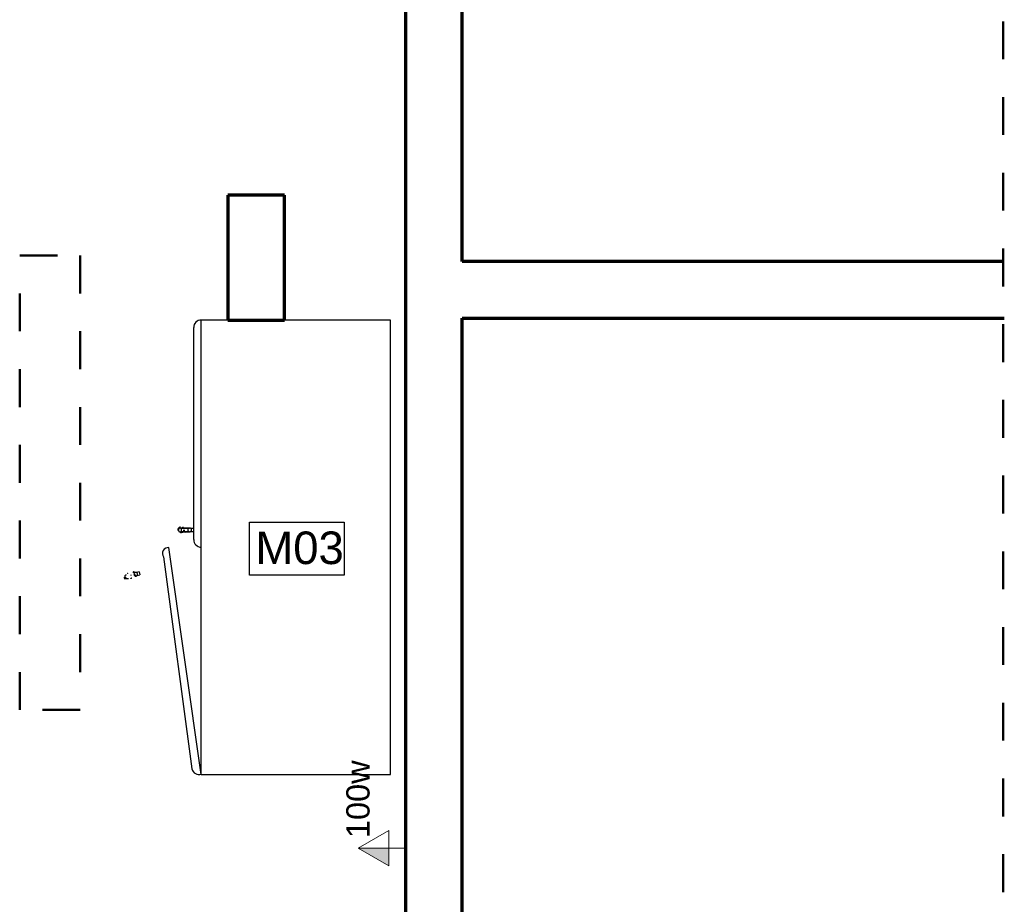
# Model space of a CAD drawing. Header units: metres. Extents: x -32 to 570, y -81 to 66.
# Tile 17 of 27: x 0.21 to 2.82, y -6.92 to -4.58. Entities that reach past the tile are written whole.
import ezdxf

# ---------------------------------------------------------------- set-up
doc = ezdxf.new("R2010")
doc.units = ezdxf.units.M
doc.linetypes.add('_Traço Ponto', pattern=[0.015, 0.01, -0.0025, 0, -0.0025])
for name, color, linetype, lineweight in [('A-ANNO-NOTE', 131, 'Continuous', 9), ('A-DETL', 90, 'Continuous', 25), ('A-WALL', 113, 'Continuous', 25), ('G-ANNO-TEXT', 231, 'Continuous', 9), ('Q-CASE', 31, 'Continuous', 25)]:
    doc.layers.add(name, color=color, linetype=linetype, lineweight=lineweight)
doc.styles.add('Arial_1', font='arial.ttf', dxfattribs={"height": 0.061471})
doc.styles.add('Arial_6', font='arial.ttf', dxfattribs={"height": 0.086059})

# ---------------------------------------------------------------- blocks, each defined once
blk = doc.blocks.new('FP_3-PLANTA BAIXA LAYOUT')
at = {"layer": 'Q-CASE'}
for p, q in [((-0.03, 0.1698), (-0.028, 0.162)), ((-0.0202, 0.1641), (-0.0222, 0.1714))]:
    blk.add_line(p, q, dxfattribs=at)
blk = doc.blocks.new('FP_4-PLANTA BAIXA LAYOUT')
at = {"layer": 'Q-CASE', "color": 9}
for p, q in [((-0.0393, 0.1943), (-0.0392, 0.1944)), ((-0.0393, 0.1941), (-0.0393, 0.1943)), ((-0.0393, 0.194), (-0.0393, 0.1941)), ((-0.0393, 0.1939), (-0.0393, 0.194)), ((-0.0393, 0.1938), (-0.0393, 0.1939)), ((-0.0393, 0.1937), (-0.0393, 0.1938)), ((-0.0393, 0.1935), (-0.0393, 0.1937)), ((-0.0393, 0.1934), (-0.0393, 0.1935)), ((-0.0393, 0.1933), (-0.0393, 0.1934)), ((-0.0393, 0.1932), (-0.0393, 0.1933)), ((-0.0393, 0.1931), (-0.0393, 0.1932)), ((-0.0393, 0.1929), (-0.0393, 0.1931)), ((-0.0393, 0.1928), (-0.0393, 0.1929)), ((-0.0393, 0.1927), (-0.0393, 0.1928)), ((-0.0393, 0.1926), (-0.0393, 0.1927)), ((-0.0392, 0.1925), (-0.0393, 0.1926)), ((-0.0391, 0.2012), (-0.0392, 0.2011)), ((-0.0392, 0.195), (-0.0391, 0.1951)), ((-0.0392, 0.1948), (-0.0392, 0.195)), ((-0.0392, 0.1947), (-0.0392, 0.1948)), ((-0.0392, 0.1946), (-0.0392, 0.1947)), ((-0.0392, 0.1945), (-0.0392, 0.1946)), ((-0.0392, 0.1944), (-0.0392, 0.1945)), ((-0.0392, 0.1923), (-0.0392, 0.1925)), ((-0.0392, 0.1922), (-0.0392, 0.1923)), ((-0.0392, 0.1921), (-0.0392, 0.1922)), ((-0.0392, 0.192), (-0.0392, 0.1921)), ((-0.039, 0.2013), (-0.0391, 0.2012)), ((-0.0391, 0.1954), (-0.039, 0.1955)), ((-0.0391, 0.1953), (-0.0391, 0.1954)), ((-0.0391, 0.1952), (-0.0391, 0.1953)), ((-0.0391, 0.1951), (-0.0391, 0.1952)), ((-0.0389, 0.2015), (-0.039, 0.2014)), ((-0.039, 0.2014), (-0.039, 0.2013)), ((-0.039, 0.1958), (-0.0389, 0.1959)), ((-0.039, 0.1957), (-0.039, 0.1958)), ((-0.039, 0.1955), (-0.039, 0.1957)), ((-0.0388, 0.2016), (-0.0389, 0.2015)), ((-0.0389, 0.196), (-0.0388, 0.1961)), ((-0.0389, 0.1959), (-0.0389, 0.196)), ((-0.0387, 0.2017), (-0.0388, 0.2016)), ((-0.0388, 0.2016), (-0.0388, 0.2016)), ((-0.0388, 0.1963), (-0.0387, 0.1964)), ((-0.0388, 0.1962), (-0.0388, 0.1963)), ((-0.0388, 0.1961), (-0.0388, 0.1962)), ((-0.0386, 0.2018), (-0.0387, 0.2017)), ((-0.0387, 0.1966), (-0.0386, 0.1967)), ((-0.0387, 0.1964), (-0.0387, 0.1966)), ((-0.0385, 0.2019), (-0.0386, 0.2018)), ((-0.0386, 0.1968), (-0.0385, 0.1969)), ((-0.0386, 0.1967), (-0.0386, 0.1968)), ((-0.0384, 0.2021), (-0.0385, 0.202)), ((-0.0385, 0.202), (-0.0385, 0.2019)), ((-0.0385, 0.197), (-0.0384, 0.1971)), ((-0.0385, 0.1969), (-0.0385, 0.197)), ((-0.0383, 0.2021), (-0.0384, 0.2021)), ((-0.0384, 0.1972), (-0.0383, 0.1973)), ((-0.0384, 0.1971), (-0.0384, 0.1972)), ((-0.0382, 0.2022), (-0.0383, 0.2021)), ((-0.0383, 0.1973), (-0.0382, 0.1974)), ((-0.0381, 0.2023), (-0.0382, 0.2022)), ((-0.0382, 0.1975), (-0.0381, 0.1976)), ((-0.0382, 0.1974), (-0.0382, 0.1975)), ((-0.038, 0.2025), (-0.0381, 0.2024)), ((-0.0381, 0.2024), (-0.0381, 0.2023)), ((-0.0381, 0.1977), (-0.038, 0.1978)), ((-0.0381, 0.1976), (-0.0381, 0.1977)), ((-0.0379, 0.2025), (-0.038, 0.2025)), ((-0.038, 0.1978), (-0.0379, 0.1979)), ((-0.0378, 0.2026), (-0.0379, 0.2025)), ((-0.0379, 0.198), (-0.0378, 0.1981)), ((-0.0379, 0.1979), (-0.0379, 0.198)), ((-0.0377, 0.2027), (-0.0378, 0.2026)), ((-0.0378, 0.1981), (-0.0377, 0.1982)), ((-0.0376, 0.2027), (-0.0377, 0.2027)), ((-0.0377, 0.1982), (-0.0376, 0.1983)), ((-0.0377, 0.1863), (-0.0376, 0.1862)), ((-0.0375, 0.2029), (-0.0376, 0.2028)), ((-0.0376, 0.2028), (-0.0376, 0.2027)), ((-0.0376, 0.1984), (-0.0375, 0.1985)), ((-0.0376, 0.1983), (-0.0376, 0.1984)), ((-0.0376, 0.1862), (-0.0376, 0.1861)), ((-0.0376, 0.1861), (-0.0376, 0.186)), ((-0.0376, 0.186), (-0.0375, 0.1859)), ((-0.0374, 0.203), (-0.0375, 0.2029)), ((-0.0375, 0.1985), (-0.0374, 0.1986)), ((-0.0375, 0.1859), (-0.0375, 0.1857)), ((-0.0375, 0.1857), (-0.0375, 0.1856)), ((-0.0375, 0.1856), (-0.0374, 0.1855)), ((-0.0373, 0.203), (-0.0374, 0.203)), ((-0.0374, 0.1986), (-0.0373, 0.1987)), ((-0.0374, 0.1855), (-0.0374, 0.1854)), ((-0.0374, 0.1854), (-0.0373, 0.1853)), ((-0.0372, 0.2031), (-0.0373, 0.203)), ((-0.0373, 0.1987), (-0.0372, 0.1988)), ((-0.0373, 0.1987), (-0.0373, 0.1987)), ((-0.0373, 0.1853), (-0.0373, 0.1852)), ((-0.0373, 0.1852), (-0.0372, 0.1851)), ((-0.0371, 0.2031), (-0.0372, 0.2031)), ((-0.0372, 0.1988), (-0.0371, 0.1989)), ((-0.0372, 0.1851), (-0.0372, 0.1849)), ((-0.0372, 0.1849), (-0.0371, 0.1848)), ((-0.037, 0.2032), (-0.0371, 0.2031)), ((-0.0371, 0.1989), (-0.037, 0.199)), ((-0.0371, 0.1848), (-0.0371, 0.1847)), ((-0.0371, 0.1847), (-0.037, 0.1846)), ((-0.0369, 0.2033), (-0.037, 0.2032)), ((-0.037, 0.199), (-0.0369, 0.1991)), ((-0.037, 0.1846), (-0.0369, 0.1845)), ((-0.0368, 0.2033), (-0.0369, 0.2033)), ((-0.0369, 0.1991), (-0.0369, 0.1992)), ((-0.0369, 0.1992), (-0.0368, 0.1992)), ((-0.0369, 0.1845), (-0.0369, 0.1844)), ((-0.0369, 0.1844), (-0.0368, 0.1843)), ((-0.0367, 0.2034), (-0.0368, 0.2033)), ((-0.0368, 0.1992), (-0.0367, 0.1993)), ((-0.0368, 0.1843), (-0.0368, 0.1842)), ((-0.0368, 0.1842), (-0.0367, 0.1841)), ((-0.0366, 0.2034), (-0.0367, 0.2034)), ((-0.0367, 0.1993), (-0.0366, 0.1994)), ((-0.0367, 0.1841), (-0.0366, 0.184)), ((-0.0365, 0.2035), (-0.0366, 0.2034)), ((-0.0366, 0.1994), (-0.0365, 0.1995)), ((-0.0366, 0.184), (-0.0366, 0.1839)), ((-0.0366, 0.1839), (-0.0365, 0.1838)), ((-0.0364, 0.2035), (-0.0365, 0.2035)), ((-0.0365, 0.1995), (-0.0364, 0.1996)), ((-0.0365, 0.1838), (-0.0364, 0.1837)), ((-0.0363, 0.2036), (-0.0364, 0.2035)), ((-0.0364, 0.1996), (-0.0363, 0.1996)), ((-0.0362, 0.2036), (-0.0363, 0.2036)), ((-0.0363, 0.1996), (-0.0362, 0.1997)), ((-0.0361, 0.2037), (-0.0362, 0.2036)), ((-0.0362, 0.1997), (-0.0361, 0.1998)), ((-0.036, 0.2037), (-0.0361, 0.2037)), ((-0.0361, 0.1998), (-0.036, 0.1999)), ((-0.0361, 0.1998), (-0.0361, 0.1998)), ((-0.0359, 0.2038), (-0.036, 0.2037)), ((-0.036, 0.1999), (-0.0359, 0.2)), ((-0.0358, 0.2038), (-0.0359, 0.2038)), ((-0.0359, 0.2), (-0.0358, 0.2)), ((-0.0357, 0.2039), (-0.0358, 0.2038)), ((-0.0358, 0.2), (-0.0357, 0.2001)), ((-0.0356, 0.2039), (-0.0357, 0.2039)), ((-0.0357, 0.2001), (-0.0356, 0.2002)), ((-0.0355, 0.2039), (-0.0356, 0.2039)), ((-0.0356, 0.2002), (-0.0355, 0.2002)), ((-0.0354, 0.204), (-0.0355, 0.2039)), ((-0.0355, 0.2002), (-0.0354, 0.2003)), ((-0.0353, 0.204), (-0.0354, 0.204)), ((-0.0354, 0.2003), (-0.0353, 0.2003)), ((-0.0351, 0.204), (-0.0353, 0.204)), ((-0.0353, 0.2003), (-0.0352, 0.2004)), ((-0.0352, 0.2004), (-0.0351, 0.2004)), ((-0.035, 0.2041), (-0.0351, 0.204)), ((-0.0351, 0.2004), (-0.035, 0.2005)), ((-0.0349, 0.2041), (-0.035, 0.2041)), ((-0.035, 0.2005), (-0.0349, 0.2005)), ((-0.0349, 0.2005), (-0.0348, 0.2006)), ((-0.0348, 0.2006), (-0.0346, 0.2006)), ((-0.0346, 0.2006), (-0.0345, 0.2007)), ((-0.0345, 0.2007), (-0.0344, 0.2007)), ((-0.0344, 0.2007), (-0.0343, 0.2008)), ((-0.0326, 0.1721), (-0.0327, 0.1722)), ((-0.0325, 0.1721), (-0.0326, 0.1721)), ((-0.0324, 0.172), (-0.0325, 0.1721)), ((-0.0323, 0.172), (-0.0324, 0.172)), ((-0.0322, 0.1719), (-0.0323, 0.172)), ((-0.0321, 0.1718), (-0.0322, 0.1719)), ((-0.0322, 0.1719), (-0.0322, 0.1719)), ((-0.032, 0.1718), (-0.0321, 0.1718)), ((-0.0319, 0.1717), (-0.032, 0.1718)), ((-0.0318, 0.1717), (-0.0319, 0.1717)), ((-0.0317, 0.1716), (-0.0318, 0.1717)), ((-0.0316, 0.1716), (-0.0317, 0.1716)), ((-0.0315, 0.1715), (-0.0316, 0.1716)), ((-0.0314, 0.1715), (-0.0315, 0.1715)), ((-0.0313, 0.1715), (-0.0314, 0.1715))]:
    blk.add_line(p, q, dxfattribs=at)
at = {"layer": 'Q-CASE', "flags": 128}
blk.add_lwpolyline([(-0.0344, 0.2021), (-0.035, 0.2019), (-0.0357, 0.2015), (-0.0362, 0.2011), (-0.0368, 0.2006), (-0.0372, 0.2001), (-0.0376, 0.1995), (-0.0378, 0.1988), (-0.0381, 0.1974), (-0.0381, 0.1967), (-0.0379, 0.196), (-0.0379, 0.196)], dxfattribs=at)
blk = doc.blocks.new('FP_5-PLANTA BAIXA LAYOUT')
at = {"layer": 'Q-CASE', "color": 9}
for p, q in [((-0.03, 0.1863), (-0.0302, 0.1863)), ((-0.0299, 0.1863), (-0.03, 0.1863)), ((-0.0298, 0.1863), (-0.0299, 0.1863)), ((-0.0297, 0.1864), (-0.0298, 0.1863)), ((-0.0296, 0.1864), (-0.0297, 0.1864)), ((-0.0295, 0.1864), (-0.0296, 0.1864)), ((-0.0293, 0.1864), (-0.0295, 0.1864)), ((-0.0292, 0.1864), (-0.0293, 0.1864)), ((-0.0291, 0.1864), (-0.0292, 0.1864)), ((-0.029, 0.1864), (-0.0291, 0.1864)), ((-0.0289, 0.1864), (-0.029, 0.1864)), ((-0.0287, 0.1864), (-0.0289, 0.1864)), ((-0.0286, 0.1864), (-0.0287, 0.1864)), ((-0.0252, 0.1948), (-0.0253, 0.1952)), ((-0.0251, 0.1943), (-0.0252, 0.1948)), ((-0.0216, 0.1746), (-0.0217, 0.1745)), ((-0.0217, 0.1745), (-0.0217, 0.1744)), ((-0.0215, 0.1748), (-0.0216, 0.1747)), ((-0.0216, 0.1747), (-0.0216, 0.1746)), ((-0.0214, 0.175), (-0.0215, 0.1749)), ((-0.0215, 0.1749), (-0.0215, 0.1748)), ((-0.0213, 0.1753), (-0.0214, 0.1752)), ((-0.0214, 0.1752), (-0.0214, 0.175)), ((-0.0212, 0.1755), (-0.0213, 0.1754)), ((-0.0213, 0.1754), (-0.0213, 0.1753)), ((-0.0208, 0.1791), (-0.0212, 0.1804)), ((-0.0211, 0.1758), (-0.0212, 0.1757)), ((-0.0212, 0.1757), (-0.0212, 0.1756)), ((-0.0212, 0.1756), (-0.0212, 0.1755)), ((-0.0211, 0.1805), (-0.021, 0.1803)), ((-0.021, 0.1762), (-0.0211, 0.1761)), ((-0.0211, 0.1761), (-0.0211, 0.176)), ((-0.0211, 0.176), (-0.0211, 0.1758)), ((-0.021, 0.1803), (-0.021, 0.1802)), ((-0.021, 0.1802), (-0.021, 0.1801)), ((-0.021, 0.1801), (-0.021, 0.18)), ((-0.021, 0.18), (-0.0209, 0.1798)), ((-0.0209, 0.1767), (-0.021, 0.1766)), ((-0.021, 0.1766), (-0.021, 0.1764)), ((-0.021, 0.1764), (-0.021, 0.1763)), ((-0.021, 0.1763), (-0.021, 0.1762)), ((-0.0209, 0.1798), (-0.0209, 0.1797)), ((-0.0209, 0.1797), (-0.0209, 0.1796)), ((-0.0209, 0.1796), (-0.0209, 0.1795)), ((-0.0209, 0.1795), (-0.0209, 0.1794)), ((-0.0209, 0.1794), (-0.0208, 0.1792)), ((-0.0208, 0.1773), (-0.0209, 0.1772)), ((-0.0209, 0.1772), (-0.0209, 0.177)), ((-0.0209, 0.177), (-0.0209, 0.1769)), ((-0.0209, 0.1769), (-0.0209, 0.1768)), ((-0.0209, 0.1768), (-0.0209, 0.1767)), ((-0.0208, 0.1792), (-0.0208, 0.1791)), ((-0.0205, 0.1777), (-0.0208, 0.1791)), ((-0.0208, 0.1791), (-0.0208, 0.179)), ((-0.0208, 0.179), (-0.0208, 0.1789)), ((-0.0208, 0.1789), (-0.0208, 0.1787)), ((-0.0208, 0.1787), (-0.0208, 0.1786)), ((-0.0208, 0.1786), (-0.0208, 0.1785)), ((-0.0208, 0.1785), (-0.0208, 0.1784)), ((-0.0208, 0.1784), (-0.0208, 0.1783)), ((-0.0208, 0.1783), (-0.0208, 0.1781)), ((-0.0208, 0.1781), (-0.0208, 0.178)), ((-0.0208, 0.178), (-0.0208, 0.1779)), ((-0.0208, 0.1779), (-0.0208, 0.1778)), ((-0.0208, 0.1778), (-0.0208, 0.1776)), ((-0.0208, 0.1776), (-0.0208, 0.1775)), ((-0.0208, 0.1775), (-0.0208, 0.1774)), ((-0.0208, 0.1774), (-0.0208, 0.1773))]:
    blk.add_line(p, q, dxfattribs=at)
at = {"layer": 'Q-CASE', "flags": 128}
blk.add_lwpolyline([(-0.0283, 0.1986), (-0.0285, 0.1992), (-0.0288, 0.1998), (-0.0297, 0.2009), (-0.0307, 0.2017), (-0.0316, 0.202), (-0.0323, 0.2022), (-0.0334, 0.2023), (-0.0344, 0.2021)], dxfattribs=at)
blk = doc.blocks.new('FP_6-PLANTA BAIXA LAYOUT')
at = {"layer": 'Q-CASE'}
for p, q in [((0.0864, 0.0278), (0.0864, 0.0202)), ((0.0944, 0.0202), (0.0944, 0.0283))]:
    blk.add_line(p, q, dxfattribs=at)
blk = doc.blocks.new('FP_7-PLANTA BAIXA LAYOUT')
at = {"layer": 'Q-CASE', "color": 9}
for p, q in [((0.0904, 0.0533), (0.0903, 0.0533)), ((0.0905, 0.0533), (0.0904, 0.0533)), ((0.0906, 0.0533), (0.0905, 0.0533)), ((0.0907, 0.0533), (0.0906, 0.0533)), ((0.0909, 0.062), (0.0907, 0.062)), ((0.0909, 0.0532), (0.0907, 0.0533)), ((0.091, 0.062), (0.0909, 0.062)), ((0.091, 0.0532), (0.0909, 0.0532)), ((0.0911, 0.062), (0.091, 0.062)), ((0.0911, 0.0532), (0.091, 0.0532)), ((0.0912, 0.062), (0.0911, 0.062)), ((0.0912, 0.0532), (0.0911, 0.0532)), ((0.0913, 0.0619), (0.0912, 0.062)), ((0.0913, 0.0531), (0.0912, 0.0532)), ((0.0914, 0.0619), (0.0913, 0.0619)), ((0.0914, 0.0531), (0.0913, 0.0531)), ((0.0916, 0.0619), (0.0914, 0.0619)), ((0.0916, 0.0531), (0.0914, 0.0531)), ((0.0917, 0.0619), (0.0916, 0.0619)), ((0.0917, 0.053), (0.0916, 0.0531)), ((0.0918, 0.0619), (0.0917, 0.0619)), ((0.0918, 0.053), (0.0917, 0.053)), ((0.0919, 0.0618), (0.0918, 0.0619)), ((0.0919, 0.053), (0.0918, 0.053)), ((0.092, 0.0618), (0.0919, 0.0618)), ((0.092, 0.0529), (0.0919, 0.053)), ((0.0921, 0.0618), (0.092, 0.0618)), ((0.0921, 0.0529), (0.092, 0.0529)), ((0.0922, 0.0617), (0.0921, 0.0618)), ((0.0922, 0.0529), (0.0921, 0.0529)), ((0.0924, 0.0617), (0.0922, 0.0617)), ((0.0923, 0.0528), (0.0922, 0.0529)), ((0.0925, 0.0528), (0.0923, 0.0528)), ((0.0925, 0.0617), (0.0924, 0.0617)), ((0.0926, 0.0616), (0.0925, 0.0617)), ((0.0926, 0.0527), (0.0925, 0.0528)), ((0.0927, 0.0616), (0.0926, 0.0616)), ((0.0927, 0.0527), (0.0926, 0.0527)), ((0.0928, 0.0615), (0.0927, 0.0616)), ((0.0928, 0.0526), (0.0927, 0.0527)), ((0.0929, 0.0615), (0.0928, 0.0615)), ((0.0929, 0.0526), (0.0928, 0.0526)), ((0.093, 0.0614), (0.0929, 0.0615)), ((0.093, 0.0525), (0.0929, 0.0526)), ((0.0931, 0.0614), (0.093, 0.0614)), ((0.0931, 0.0525), (0.093, 0.0525)), ((0.0932, 0.0613), (0.0931, 0.0614)), ((0.0932, 0.0524), (0.0931, 0.0525)), ((0.0933, 0.0613), (0.0932, 0.0613)), ((0.0933, 0.0524), (0.0932, 0.0524)), ((0.0934, 0.0612), (0.0933, 0.0613)), ((0.0934, 0.0523), (0.0933, 0.0524)), ((0.0935, 0.0612), (0.0934, 0.0612)), ((0.0935, 0.0522), (0.0934, 0.0523)), ((0.0936, 0.0611), (0.0935, 0.0612)), ((0.0936, 0.0522), (0.0935, 0.0522)), ((0.0937, 0.0611), (0.0936, 0.0611)), ((0.0937, 0.0521), (0.0936, 0.0522)), ((0.0938, 0.061), (0.0937, 0.0611)), ((0.0938, 0.0521), (0.0937, 0.0521)), ((0.0939, 0.061), (0.0938, 0.061)), ((0.094, 0.0609), (0.0939, 0.061)), ((0.0941, 0.0608), (0.094, 0.0609)), ((0.0942, 0.0608), (0.0941, 0.0608)), ((0.0943, 0.0607), (0.0942, 0.0608)), ((0.0944, 0.0606), (0.0943, 0.0607)), ((0.0945, 0.0606), (0.0944, 0.0606)), ((0.0946, 0.0605), (0.0945, 0.0606)), ((0.0947, 0.0604), (0.0946, 0.0605)), ((0.0948, 0.0603), (0.0947, 0.0604)), ((0.0949, 0.0603), (0.0948, 0.0603)), ((0.095, 0.0602), (0.0949, 0.0603)), ((0.0951, 0.0601), (0.095, 0.0602)), ((0.0952, 0.06), (0.0951, 0.0601)), ((0.0953, 0.0599), (0.0952, 0.06)), ((0.0953, 0.0598), (0.0953, 0.0599)), ((0.0954, 0.0598), (0.0953, 0.0598)), ((0.0955, 0.0597), (0.0954, 0.0598)), ((0.0956, 0.0596), (0.0955, 0.0597)), ((0.0957, 0.0595), (0.0956, 0.0596)), ((0.0957, 0.0594), (0.0957, 0.0595)), ((0.0958, 0.0593), (0.0957, 0.0594)), ((0.0959, 0.0592), (0.0958, 0.0593)), ((0.096, 0.0591), (0.0959, 0.0592)), ((0.096, 0.059), (0.096, 0.0591)), ((0.0961, 0.0589), (0.096, 0.059)), ((0.0962, 0.0588), (0.0961, 0.0589)), ((0.0962, 0.0587), (0.0962, 0.0588)), ((0.0963, 0.0586), (0.0962, 0.0587)), ((0.0964, 0.0585), (0.0963, 0.0586)), ((0.0964, 0.0584), (0.0964, 0.0585)), ((0.0965, 0.0583), (0.0964, 0.0584)), ((0.0966, 0.0582), (0.0965, 0.0583)), ((0.0966, 0.0581), (0.0966, 0.0582)), ((0.0967, 0.058), (0.0966, 0.0581)), ((0.0967, 0.0579), (0.0967, 0.058)), ((0.0968, 0.0578), (0.0967, 0.0579)), ((0.0968, 0.0577), (0.0968, 0.0578)), ((0.0969, 0.0576), (0.0968, 0.0577)), ((0.0969, 0.0575), (0.0969, 0.0576)), ((0.097, 0.0574), (0.0969, 0.0575)), ((0.097, 0.0573), (0.097, 0.0574)), ((0.0971, 0.0571), (0.097, 0.0573)), ((0.0971, 0.057), (0.0971, 0.0571)), ((0.0971, 0.0569), (0.0971, 0.057)), ((0.0972, 0.0568), (0.0971, 0.0569)), ((0.0972, 0.0567), (0.0972, 0.0568)), ((0.0972, 0.0566), (0.0972, 0.0567)), ((0.0973, 0.0565), (0.0972, 0.0566)), ((0.0973, 0.0563), (0.0973, 0.0565)), ((0.0973, 0.0562), (0.0973, 0.0563)), ((0.0974, 0.0561), (0.0973, 0.0562)), ((0.0974, 0.056), (0.0974, 0.0561)), ((0.0974, 0.0559), (0.0974, 0.056)), ((0.0974, 0.0558), (0.0974, 0.0559)), ((0.0974, 0.0556), (0.0974, 0.0558)), ((0.0975, 0.0555), (0.0974, 0.0556)), ((0.0975, 0.0554), (0.0975, 0.0555)), ((0.0975, 0.0553), (0.0975, 0.0554)), ((0.0975, 0.0552), (0.0975, 0.0553)), ((0.0975, 0.055), (0.0975, 0.0552)), ((0.0975, 0.0549), (0.0975, 0.055)), ((0.0975, 0.0548), (0.0975, 0.0549)), ((0.0939, 0.052), (0.0938, 0.0521)), ((0.094, 0.0519), (0.0939, 0.052)), ((0.0941, 0.0519), (0.094, 0.0519)), ((0.0942, 0.0518), (0.0941, 0.0519)), ((0.0943, 0.0517), (0.0942, 0.0518)), ((0.0944, 0.0516), (0.0943, 0.0517)), ((0.0945, 0.0516), (0.0944, 0.0516)), ((0.0946, 0.0515), (0.0945, 0.0516)), ((0.0947, 0.0514), (0.0946, 0.0515)), ((0.0948, 0.0513), (0.0947, 0.0514)), ((0.0949, 0.0512), (0.0948, 0.0513)), ((0.095, 0.0512), (0.0949, 0.0512)), ((0.0951, 0.0511), (0.095, 0.0512)), ((0.0952, 0.051), (0.0951, 0.0511)), ((0.0953, 0.0509), (0.0952, 0.051)), ((0.0953, 0.0508), (0.0953, 0.0509)), ((0.0954, 0.0507), (0.0953, 0.0508)), ((0.0955, 0.0506), (0.0954, 0.0507)), ((0.0956, 0.0505), (0.0955, 0.0506)), ((0.0957, 0.0504), (0.0956, 0.0505)), ((0.0957, 0.0503), (0.0957, 0.0504)), ((0.0958, 0.0502), (0.0957, 0.0503)), ((0.0959, 0.0501), (0.0958, 0.0502)), ((0.096, 0.05), (0.0959, 0.0501)), ((0.096, 0.0499), (0.096, 0.05)), ((0.0961, 0.0498), (0.096, 0.0499)), ((0.0962, 0.0497), (0.0961, 0.0498)), ((0.0962, 0.0496), (0.0962, 0.0497)), ((0.0963, 0.0495), (0.0962, 0.0496)), ((0.0964, 0.0494), (0.0963, 0.0495)), ((0.0975, 0.0492), (0.0975, 0.0485)), ((0.0975, 0.0485), (0.0975, 0.0479)), ((0.0975, 0.0479), (0.0975, 0.0472))]:
    blk.add_line(p, q, dxfattribs=at)
at = {"layer": 'Q-CASE', "flags": 128}
for points in [[(0.0953, 0.0555), (0.0952, 0.0562), (0.0951, 0.0569), (0.0945, 0.0582), (0.0937, 0.0592), (0.0929, 0.0598), (0.0923, 0.0601), (0.0913, 0.0604), (0.0903, 0.0605)], [(0.0953, 0.0307), (0.0953, 0.0492), (0.0953, 0.0551), (0.0953, 0.051), (0.0953, 0.0391), (0.0953, 0.0307)]]:
    blk.add_lwpolyline(points, dxfattribs=at)
blk = doc.blocks.new('FP_8-PLANTA BAIXA LAYOUT')
at = {"layer": 'Q-CASE', "color": 9}
for p, q in [((0.083, 0.0553), (0.083, 0.0552)), ((0.083, 0.0552), (0.083, 0.0551)), ((0.083, 0.0551), (0.083, 0.0549)), ((0.083, 0.0549), (0.083, 0.0548)), ((0.083, 0.0548), (0.083, 0.0547)), ((0.083, 0.0547), (0.0831, 0.0546)), ((0.0831, 0.0546), (0.0831, 0.0545)), ((0.0831, 0.0545), (0.0831, 0.0543)), ((0.0831, 0.0543), (0.0831, 0.0542)), ((0.0831, 0.0542), (0.0831, 0.0541)), ((0.0831, 0.0541), (0.0832, 0.054)), ((0.0832, 0.054), (0.0832, 0.0539)), ((0.0832, 0.0539), (0.0832, 0.0538)), ((0.0832, 0.0538), (0.0832, 0.0536)), ((0.0832, 0.0536), (0.0833, 0.0535)), ((0.0833, 0.0535), (0.0833, 0.0534)), ((0.0833, 0.0534), (0.0833, 0.0533)), ((0.0833, 0.0533), (0.0834, 0.0532)), ((0.0834, 0.0532), (0.0834, 0.0531)), ((0.0834, 0.0531), (0.0834, 0.053)), ((0.0834, 0.053), (0.0835, 0.0528)), ((0.0835, 0.0528), (0.0835, 0.0527)), ((0.0835, 0.0527), (0.0836, 0.0526)), ((0.0836, 0.0526), (0.0836, 0.0525)), ((0.0836, 0.0525), (0.0837, 0.0524)), ((0.0837, 0.0524), (0.0837, 0.0523)), ((0.0837, 0.0523), (0.0838, 0.0522)), ((0.0838, 0.0522), (0.0838, 0.0521)), ((0.0838, 0.0521), (0.0839, 0.052)), ((0.0864, 0.0525), (0.0863, 0.0524)), ((0.0865, 0.0525), (0.0864, 0.0525)), ((0.0866, 0.0526), (0.0865, 0.0525)), ((0.0867, 0.0526), (0.0866, 0.0526)), ((0.0868, 0.0527), (0.0867, 0.0526)), ((0.0869, 0.0527), (0.0868, 0.0527)), ((0.087, 0.0527), (0.0869, 0.0527)), ((0.0871, 0.0528), (0.087, 0.0527)), ((0.0872, 0.0528), (0.0871, 0.0528)), ((0.0873, 0.0529), (0.0872, 0.0528)), ((0.0874, 0.0529), (0.0873, 0.0529)), ((0.0875, 0.0529), (0.0874, 0.0529)), ((0.0876, 0.053), (0.0875, 0.0529)), ((0.0877, 0.053), (0.0876, 0.053)), ((0.0878, 0.053), (0.0877, 0.053)), ((0.0879, 0.0531), (0.0878, 0.053)), ((0.0881, 0.0531), (0.0879, 0.0531)), ((0.0882, 0.0531), (0.0881, 0.0531)), ((0.0883, 0.0531), (0.0882, 0.0531)), ((0.0884, 0.0531), (0.0883, 0.0531)), ((0.0885, 0.0532), (0.0884, 0.0531)), ((0.0886, 0.0532), (0.0885, 0.0532)), ((0.0887, 0.0532), (0.0886, 0.0532)), ((0.0888, 0.0532), (0.0887, 0.0532)), ((0.089, 0.0532), (0.0888, 0.0532)), ((0.0892, 0.0619), (0.089, 0.0619)), ((0.0891, 0.0532), (0.089, 0.0532)), ((0.0892, 0.0532), (0.0891, 0.0532)), ((0.0893, 0.062), (0.0892, 0.0619)), ((0.0893, 0.0532), (0.0892, 0.0532)), ((0.0894, 0.062), (0.0893, 0.062)), ((0.0894, 0.0532), (0.0893, 0.0532)), ((0.0895, 0.062), (0.0894, 0.062)), ((0.0896, 0.0532), (0.0894, 0.0532)), ((0.0896, 0.062), (0.0895, 0.062)), ((0.0897, 0.062), (0.0896, 0.062)), ((0.0897, 0.0532), (0.0896, 0.0532)), ((0.0898, 0.062), (0.0897, 0.062)), ((0.0898, 0.0532), (0.0897, 0.0532)), ((0.0899, 0.062), (0.0898, 0.062)), ((0.0899, 0.0532), (0.0898, 0.0532)), ((0.09, 0.062), (0.0899, 0.062)), ((0.09, 0.0532), (0.0899, 0.0532)), ((0.0902, 0.062), (0.09, 0.062)), ((0.0901, 0.0532), (0.09, 0.0532)), ((0.0903, 0.0532), (0.0901, 0.0532)), ((0.0903, 0.062), (0.0902, 0.062)), ((0.083, 0.0428), (0.083, 0.0429)), ((0.083, 0.0427), (0.083, 0.0428)), ((0.083, 0.0425), (0.083, 0.0427)), ((0.0831, 0.0507), (0.0831, 0.0508)), ((0.0831, 0.0506), (0.0831, 0.0507)), ((0.0831, 0.0505), (0.0831, 0.0506)), ((0.0831, 0.0504), (0.0831, 0.0505)), ((0.0832, 0.0503), (0.0831, 0.0504)), ((0.0832, 0.0502), (0.0832, 0.0503)), ((0.0832, 0.0501), (0.0832, 0.0502)), ((0.0832, 0.05), (0.0832, 0.0501)), ((0.0833, 0.0499), (0.0832, 0.05)), ((0.0833, 0.0498), (0.0833, 0.0499)), ((0.0833, 0.0497), (0.0833, 0.0498)), ((0.0834, 0.0496), (0.0833, 0.0497)), ((0.0834, 0.0495), (0.0834, 0.0496)), ((0.0834, 0.0494), (0.0834, 0.0495)), ((0.0835, 0.0493), (0.0834, 0.0494)), ((0.0835, 0.0492), (0.0835, 0.0493)), ((0.0836, 0.0491), (0.0835, 0.0492)), ((0.0836, 0.049), (0.0836, 0.0491)), ((0.0836, 0.0489), (0.0836, 0.049)), ((0.0837, 0.0488), (0.0836, 0.0489)), ((0.0837, 0.0487), (0.0837, 0.0488)), ((0.0838, 0.0486), (0.0837, 0.0487)), ((0.0839, 0.0485), (0.0838, 0.0486)), ((0.0838, 0.0486), (0.0838, 0.0486)), ((0.0839, 0.052), (0.0839, 0.0519)), ((0.0839, 0.0519), (0.084, 0.0518)), ((0.0839, 0.0484), (0.0839, 0.0485)), ((0.084, 0.0483), (0.0839, 0.0484)), ((0.084, 0.0518), (0.084, 0.0517)), ((0.084, 0.0517), (0.0841, 0.0516)), ((0.084, 0.0482), (0.084, 0.0483)), ((0.0841, 0.0481), (0.084, 0.0482)), ((0.0841, 0.0516), (0.0842, 0.0515)), ((0.0842, 0.048), (0.0841, 0.0481)), ((0.0842, 0.0515), (0.0842, 0.0514)), ((0.0842, 0.0514), (0.0843, 0.0513)), ((0.0842, 0.0479), (0.0842, 0.048)), ((0.0843, 0.0479), (0.0842, 0.0479)), ((0.0843, 0.0513), (0.0844, 0.0512)), ((0.0843, 0.0478), (0.0843, 0.0479)), ((0.0844, 0.0477), (0.0843, 0.0478)), ((0.0845, 0.0476), (0.0844, 0.0477)), ((0.0845, 0.0475), (0.0845, 0.0476)), ((0.0846, 0.0474), (0.0845, 0.0475)), ((0.0847, 0.0474), (0.0846, 0.0474)), ((0.0847, 0.0473), (0.0847, 0.0474)), ((0.0848, 0.0472), (0.0847, 0.0473)), ((0.0849, 0.0471), (0.0848, 0.0472)), ((0.085, 0.0471), (0.0849, 0.0471)), ((0.085, 0.047), (0.085, 0.0471)), ((0.0851, 0.0469), (0.085, 0.047)), ((0.0852, 0.0468), (0.0851, 0.0469)), ((0.0853, 0.0468), (0.0852, 0.0468)), ((0.0854, 0.0467), (0.0853, 0.0468)), ((0.0855, 0.0466), (0.0854, 0.0467)), ((0.0856, 0.0465), (0.0855, 0.0466)), ((0.0855, 0.0466), (0.0855, 0.0466)), ((0.0857, 0.0464), (0.0856, 0.0465)), ((0.0858, 0.0464), (0.0857, 0.0464)), ((0.0859, 0.0463), (0.0858, 0.0464)), ((0.086, 0.0463), (0.0859, 0.0463)), ((0.0861, 0.0462), (0.086, 0.0463)), ((0.0862, 0.0461), (0.0861, 0.0462)), ((0.0863, 0.046), (0.0862, 0.0461)), ((0.0862, 0.0461), (0.0862, 0.0461)), ((0.0864, 0.046), (0.0863, 0.046)), ((0.0865, 0.0459), (0.0864, 0.046)), ((0.0866, 0.0459), (0.0865, 0.0459)), ((0.0867, 0.0458), (0.0866, 0.0459)), ((0.0868, 0.0458), (0.0867, 0.0458)), ((0.0869, 0.0457), (0.0868, 0.0458)), ((0.087, 0.0457), (0.0869, 0.0457)), ((0.0871, 0.0457), (0.087, 0.0457)), ((0.0872, 0.0456), (0.0871, 0.0457)), ((0.0873, 0.0456), (0.0872, 0.0456)), ((0.0874, 0.0455), (0.0873, 0.0456)), ((0.0874, 0.0464), (0.0875, 0.0464)), ((0.0875, 0.0455), (0.0874, 0.0455)), ((0.0875, 0.0464), (0.0877, 0.0463)), ((0.0876, 0.0455), (0.0875, 0.0455)), ((0.0877, 0.0454), (0.0876, 0.0455)), ((0.0877, 0.0463), (0.0878, 0.0463)), ((0.0878, 0.0454), (0.0877, 0.0454)), ((0.0878, 0.0463), (0.0879, 0.0462)), ((0.0879, 0.0454), (0.0878, 0.0454)), ((0.0879, 0.0462), (0.088, 0.0462)), ((0.088, 0.0454), (0.0879, 0.0454)), ((0.088, 0.0462), (0.0881, 0.0462)), ((0.0881, 0.0453), (0.088, 0.0454)), ((0.0881, 0.0462), (0.0882, 0.0461)), ((0.0882, 0.0453), (0.0881, 0.0453)), ((0.0882, 0.0461), (0.0883, 0.0461)), ((0.0883, 0.0453), (0.0882, 0.0453)), ((0.0883, 0.0461), (0.0884, 0.046)), ((0.0884, 0.0453), (0.0883, 0.0453)), ((0.0884, 0.046), (0.0885, 0.046)), ((0.0886, 0.0452), (0.0884, 0.0453)), ((0.0885, 0.046), (0.0886, 0.046)), ((0.0886, 0.046), (0.0888, 0.046)), ((0.0887, 0.0452), (0.0886, 0.0452)), ((0.0888, 0.0452), (0.0887, 0.0452)), ((0.0888, 0.046), (0.0889, 0.0459)), ((0.0889, 0.0452), (0.0888, 0.0452)), ((0.0889, 0.0459), (0.089, 0.0459)), ((0.089, 0.0452), (0.0889, 0.0452)), ((0.089, 0.0459), (0.0891, 0.0459)), ((0.0891, 0.0452), (0.089, 0.0452)), ((0.0891, 0.0459), (0.0892, 0.0458)), ((0.0892, 0.0451), (0.0891, 0.0452)), ((0.0892, 0.0458), (0.0893, 0.0458)), ((0.0893, 0.0451), (0.0892, 0.0451)), ((0.0893, 0.0458), (0.0894, 0.0458)), ((0.0894, 0.0451), (0.0893, 0.0451)), ((0.0894, 0.0458), (0.0896, 0.0458)), ((0.0895, 0.0451), (0.0894, 0.0451)), ((0.0896, 0.0451), (0.0895, 0.0451)), ((0.0896, 0.0458), (0.0897, 0.0458)), ((0.0898, 0.0451), (0.0896, 0.0451)), ((0.0897, 0.0458), (0.0898, 0.0458)), ((0.0898, 0.0458), (0.0899, 0.0457)), ((0.0899, 0.0451), (0.0898, 0.0451)), ((0.0899, 0.0457), (0.09, 0.0457)), ((0.09, 0.0451), (0.0899, 0.0451)), ((0.09, 0.0457), (0.0902, 0.0457)), ((0.0901, 0.0451), (0.09, 0.0451)), ((0.0902, 0.0451), (0.0901, 0.0451)), ((0.0902, 0.0457), (0.0903, 0.0457))]:
    blk.add_line(p, q, dxfattribs=at)
at = {"layer": 'Q-CASE', "flags": 128}
for points in [[(0.0903, 0.0605), (0.0896, 0.0605), (0.0889, 0.0603), (0.0882, 0.0601), (0.0876, 0.0598), (0.087, 0.0593), (0.0865, 0.0589), (0.0861, 0.0583), (0.0855, 0.057), (0.0853, 0.0563), (0.0853, 0.0556), (0.0853, 0.0555)], [(0.0853, 0.0307), (0.0853, 0.0492), (0.0853, 0.0551), (0.0853, 0.051), (0.0853, 0.0391), (0.0853, 0.0307)]]:
    blk.add_lwpolyline(points, dxfattribs=at)

msp = doc.modelspace()

# ---------------------------------------------------------------- hatches: boundary and pattern name
at = {"layer": 'A-ANNO-NOTE'}
msp.add_hatch(color=253, dxfattribs=at).paths.add_polyline_path([(1.1882, -6.7671), (1.1882, -6.8136), (1.1076, -6.7671)], flags=0)
at = {"layer": 'Q-CASE'}
h = msp.add_hatch(dxfattribs=at)
h.set_pattern_fill('FP_3', color=253, angle=90, style=0, pattern_type=2)
h.set_pattern_definition([(357.651, (-0.172383, -0.045764), (0.09694399, 0.02104431), [0.008, -0.063, 0.008, -0.063, -0.379]), (357.651, (-0.172383, -0.045764), (0.09694399, 0.02104431), [-0.142, 0.008, -0.134, 0.008, -0.063, -0.166]), (357.651, (-0.172383, -0.045764), (0.09694399, 0.02104431), [-0.355, 0.008, -0.04, 0.008, -0.111]), (117.875, (-0.136383, -0.034764), (-0.06890478, 0.07894385), [0.008, -0.068, 0.008, -0.068, -0.405]), (117.875, (-0.136383, -0.034764), (-0.06890478, 0.07894385), [-0.152, 0.008, -0.143, 0.008, -0.068, -0.177]), (117.875, (-0.136383, -0.034764), (-0.06890478, 0.07894385), [-0.379, 0.008, -0.042, 0.008, -0.118]), (241.062, (-0.125383, 0.015236), (-0.02544739, -0.09562652), [0.008, -0.065, 0.008, -0.065, -0.391]), (241.062, (-0.125383, 0.015236), (-0.02544739, -0.09562652), [-0.147, 0.008, -0.139, 0.008, -0.065, -0.171]), (241.062, (-0.125383, 0.015236), (-0.02544739, -0.09562652), [-0.367, 0.008, -0.041, 0.008, -0.114])])
h.paths.add_polyline_path([(0.5195, -6.0484), (0.5211, -6.0481), (0.5218, -6.0478), (0.5233, -6.0463), (0.5237, -6.0454), (0.524, -6.0437), (0.5239, -6.0424), (0.5235, -6.0414), (0.5227, -6.0402), (0.5218, -6.0393), (0.5211, -6.0389), (0.5204, -6.0386), (0.5183, -6.0386), (0.5173, -6.0389), (0.5164, -6.0395), (0.5154, -6.0406), (0.5149, -6.0419), (0.5147, -6.043), (0.5149, -6.0444), (0.5152, -6.0454), (0.516, -6.0467), (0.517, -6.0475), (0.518, -6.0481), (0.5189, -6.0483)], flags=0)

# ---------------------------------------------------------------- linework, layer by layer
at = {"layer": 'A-ANNO-NOTE', "color": 253}
for p, q in [((1.1076, -6.7671), (1.1882, -6.7206)), ((1.1882, -6.7206), (1.1882, -6.8136)), ((1.1076, -6.7671), (1.1882, -6.8136)), ((1.1882, -6.7671), (1.1076, -6.7671)), ((1.1076, -6.7671), (1.1882, -6.8136)), ((1.1882, -6.7671), (1.2326, -6.7671)), ((1.1882, -6.8136), (1.1882, -6.7671))]:
    msp.add_line(p, q, dxfattribs=at)
at = {"layer": 'A-DETL', "color": 252, "linetype": '_Traço Ponto', "lineweight": 50}
for p, q in [((2.8126, 0.8169), (2.8126, -11.1421)), ((0.2126, -6.4018), (0.2126, -5.2018)), ((0.2126, -5.2018), (0.3726, -5.2018)), ((0.3726, -5.2018), (0.3726, -6.4018)), ((0.3726, -6.4018), (0.2126, -6.4018))]:
    msp.add_line(p, q, dxfattribs=at)
at = {"layer": 'A-DETL', "color": 252}
for p, q in [((0.82, -5.9058), (1.07, -5.9058)), ((0.82, -6.0458), (0.82, -5.9058)), ((1.07, -5.9058), (1.07, -6.0458)), ((1.07, -6.0458), (0.82, -6.0458))]:
    msp.add_line(p, q, dxfattribs=at)
at = {"layer": 'A-WALL', "color": 253, "lineweight": 70}
for p, q in [((1.2326, -3.6171), (1.2326, -7.9671)), ((1.3826, -5.2171), (1.3826, -3.6171)), ((0.9126, -5.0421), (0.7626, -5.0421)), ((0.7626, -5.0421), (0.7626, -5.3721)), ((0.9126, -5.3721), (0.9126, -5.0421)), ((2.8154, -5.2171), (1.3826, -5.2171)), ((0.7626, -5.3721), (0.9126, -5.3721)), ((1.3826, -7.9671), (1.3826, -5.3671)), ((1.3826, -5.3671), (2.8154, -5.3671))]:
    msp.add_line(p, q, dxfattribs=at)
at = {"layer": 'Q-CASE', "color": 253}
for p, q in [((0.6926, -5.9721), (0.6926, -5.3721)), ((0.6926, -6.5721), (0.6926, -5.3721)), ((0.7626, -5.3721), (0.6926, -5.3721)), ((1.1926, -5.3721), (0.9126, -5.3721)), ((1.1926, -6.5721), (1.1926, -5.3721)), ((0.6726, -5.9521), (0.6726, -5.392)), ((0.6725, -5.9223), (0.6725, -5.9303)), ((0.6926, -6.5721), (0.6072, -5.9733)), ((0.5931, -5.9978), (0.6681, -6.5579)), ((0.5285, -6.037), (0.5306, -6.0447)), ((0.6926, -6.5721), (1.1926, -6.5721))]:
    msp.add_line(p, q, dxfattribs=at)
at = {"layer": 'Q-CASE', "color": 253, "flags": 128}
for points in [[(0.6666, -5.9265), (0.6664, -5.9252), (0.6659, -5.924), (0.6652, -5.923), (0.6642, -5.9222), (0.6631, -5.9217), (0.6619, -5.9215), (0.6607, -5.9217), (0.6596, -5.9222), (0.6587, -5.923), (0.6579, -5.924), (0.6575, -5.9252), (0.6573, -5.9265)], [(0.6573, -5.9265), (0.6575, -5.9278), (0.6579, -5.929), (0.6587, -5.93), (0.6596, -5.9308), (0.6607, -5.9313), (0.6619, -5.9315), (0.6631, -5.9313), (0.6642, -5.9308), (0.6652, -5.93), (0.6659, -5.929), (0.6664, -5.9278), (0.6666, -5.9265)], [(0.5238, -6.0422), (0.5234, -6.041), (0.5226, -6.04), (0.5216, -6.0392), (0.5205, -6.0386), (0.5193, -6.0385), (0.5181, -6.0386), (0.517, -6.0391), (0.516, -6.0398), (0.5153, -6.0409), (0.5149, -6.042), (0.5147, -6.0433), (0.5149, -6.0446)], [(0.5149, -6.0446), (0.5154, -6.0458), (0.5161, -6.0469), (0.5171, -6.0477), (0.5183, -6.0482), (0.5195, -6.0484), (0.5207, -6.0483), (0.5218, -6.0478), (0.5227, -6.047), (0.5234, -6.046), (0.5239, -6.0448), (0.524, -6.0435), (0.5238, -6.0422)]]:
    msp.add_lwpolyline(points, dxfattribs=at)
at = {"layer": 'Q-CASE', "color": 253}
for centre, radius, start, end in [((0.6926, -5.392), 0.02, 90, 180), ((0.6926, -5.9521), 0.02, 180, 270), ((0.6056, -5.9887), 0.0155, 84.0116, 215.9884), ((0.6874, -6.5527), 0.02, 195, 285)]:
    msp.add_arc(centre, radius, start, end, dxfattribs=at)

# ---------------------------------------------------------------- block references
at = {"layer": 'Q-CASE', "color": 253, "rotation": 89.99999999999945}
for name in ['FP_7-PLANTA BAIXA LAYOUT', 'FP_8-PLANTA BAIXA LAYOUT', 'FP_6-PLANTA BAIXA LAYOUT', 'FP_5-PLANTA BAIXA LAYOUT', 'FP_3-PLANTA BAIXA LAYOUT', 'FP_4-PLANTA BAIXA LAYOUT']:
    msp.add_blockref(name, (0.6926, -6.0168), dxfattribs=at)

# ---------------------------------------------------------------- texts
at = {"layer": 'A-ANNO-NOTE', "color": 253, "style": 'Arial_1'}
msp.add_text('100w', height=0.06147, rotation=90, dxfattribs=at).set_placement((1.1375, -6.7405))
at = {"layer": 'G-ANNO-TEXT', "color": 253, "style": 'Arial_6'}
msp.add_text('M03', height=0.08606, dxfattribs=at).set_placement((0.8356, -6.0167))

doc.saveas('drawing.dxf')
